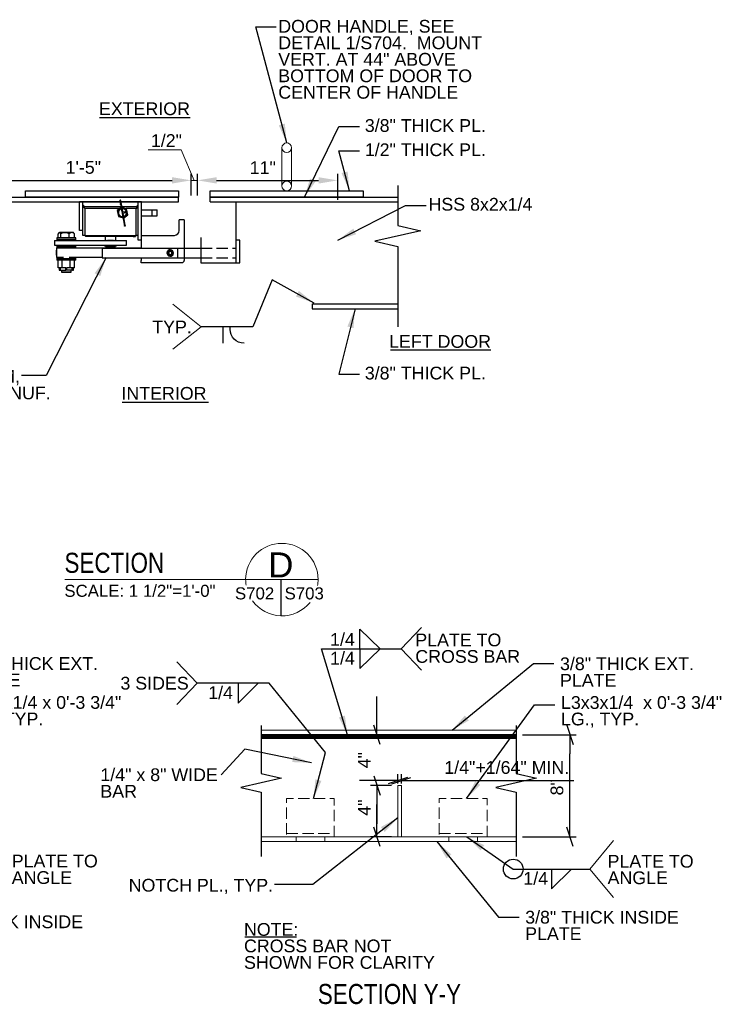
# Model space of a CAD drawing. Header units: inches. Extents: x -169 to 606, y -583 to 99.
# Tile 18 of 18: x 262 to 317, y 21 to 98. Entities that reach past the tile are written whole.
import ezdxf
from ezdxf.enums import TextEntityAlignment as Align

# ---------------------------------------------------------------- set-up
doc = ezdxf.new("R2010")
doc.units = ezdxf.units.IN
doc.header["$LTSCALE"] = 2
doc.header["$MEASUREMENT"] = 0
doc.linetypes.add('DGN Style 3', pattern=[0.621993, 0.444281, -0.177712])
for name, color, linetype, lineweight in [('G-ANN-TTLB', 7, 'Continuous', 0), ('G-ANNO-DIM', 1, 'Continuous', 0), ('G-ANNO-TEXT', 7, 'Continuous', 30), ('S-BRAC-HORZ', 5, 'Continuous', 30), ('S-FSTN-MISC', 12, 'Continuous', 13), ('S-WALL-SHEA', 98, 'Continuous', 30)]:
    doc.layers.add(name, color=color, linetype=linetype, lineweight=lineweight)
doc.styles.add("1 1 2 1'-0", font='arial.ttf', dxfattribs={"height": 1})
doc.styles.get("Standard").update_dxf_attribs({"font": 'txt.shx'})
doc.styles.add('SUBTITLE 4.7625', font='romans.shx', dxfattribs={"width": 0.8, "height": 187.5})
doc.styles.add('TITLE20', font='simplex.shx', dxfattribs={"height": 5000})
doc.dimstyles.new("1 1 2 1'-0", dxfattribs={"dimtxt": 1, "dimasz": 1.5, "dimexe": 0.5, "dimexo": 0.5, "dimgap": 0.5, "dimtad": 1, "dimdec": 4, "dimzin": 15, "dimdsep": 46, "dimlunit": 4, "dimtxsty": "1 1 2 1'-0", "dimblk": '_Oblique_0.3', "dimcen": 0.09, "dimadec": 4, "dimazin": 3, "dimtfac": 1, "dimtdec": 4, "dimtofl": 0, "dimtmove": 0, "dimatfit": 3, "dimfxl": 1, "dimfrac": 2, "dimtolj": 1, "dimtzin": 15, "dimarcsym": 0})

# ---------------------------------------------------------------- blocks, each defined once
blk = doc.blocks.new('_Oblique_0.3')
at = {"color": 0, "linetype": 'ByBlock', "lineweight": -2}
for p, q in [((0, 0), (-1, 0)), ((0.5, 0.167), (-0.5, -0.167))]:
    blk.add_line(p, q, dxfattribs=at)
blk = doc.blocks.new('*D12')
at = {"layer": 'Defpoints', "color": 0, "lineweight": 13, "transparency": 16777216}
for p in [(275.404, 85.791), (258.404, 83.769), (275.404, 84.101)]:
    blk.add_point(p, dxfattribs=at)
at = {"layer": 'G-ANNO-DIM', "color": 0, "lineweight": -2, "transparency": 16777216}
for p, q in [((258.404, 84.269), (258.404, 86.291)), ((259.904, 85.791), (273.904, 85.791)), ((275.404, 84.601), (275.404, 86.291))]:
    blk.add_line(p, q, dxfattribs=at)
at = {"layer": 'G-ANNO-DIM', "color": 0, "lineweight": 13, "transparency": 16777216}
for points in [[(259.904, 86.041), (259.904, 85.541), (258.404, 85.791)], [(273.904, 86.041), (273.904, 85.541), (275.404, 85.791)]]:
    blk.add_solid(points, dxfattribs=at)
at = {"layer": 'G-ANNO-DIM', "color": 0, "transparency": 16777216, "insert": (266.941, 86.802), "char_height": 1, "attachment_point": 5, "style": "1 1 2 1'-0"}
blk.add_mtext('\\A1;1\'-5"', dxfattribs=at)
blk = doc.blocks.new('*D13')
at = {"layer": 'Defpoints', "color": 0, "lineweight": 13, "transparency": 16777216}
for p in [(286.904, 85.791), (275.904, 84.101), (286.904, 83.775)]:
    blk.add_point(p, dxfattribs=at)
at = {"layer": 'G-ANNO-DIM', "color": 0, "lineweight": -2, "transparency": 16777216}
for p, q in [((275.904, 84.601), (275.904, 86.291)), ((277.404, 85.791), (285.404, 85.791)), ((286.904, 84.275), (286.904, 86.291))]:
    blk.add_line(p, q, dxfattribs=at)
at = {"layer": 'G-ANNO-DIM', "color": 0, "lineweight": 13, "transparency": 16777216}
for points in [[(277.404, 86.041), (277.404, 85.541), (275.904, 85.791)], [(285.404, 86.041), (285.404, 85.541), (286.904, 85.791)]]:
    blk.add_solid(points, dxfattribs=at)
at = {"layer": 'G-ANNO-DIM', "color": 0, "transparency": 16777216, "insert": (281.028, 86.793), "char_height": 1, "attachment_point": 5, "style": "1 1 2 1'-0"}
blk.add_mtext('\\A1;11"', dxfattribs=at)
blk = doc.blocks.new('*D16')
at = {"layer": 'Defpoints', "color": 0, "lineweight": 13, "transparency": 16777216}
for p in [(289.985, 38.324), (291.625, 38.324), (291.625, 34.299)]:
    blk.add_point(p, dxfattribs=at)
at = {"layer": 'G-ANNO-DIM', "color": 0, "lineweight": -2, "transparency": 16777216}
for p, q in [((291.125, 38.324), (289.485, 38.324)), ((289.985, 35.799), (289.985, 36.824)), ((291.125, 34.299), (289.485, 34.299))]:
    blk.add_line(p, q, dxfattribs=at)
at = {"layer": 'G-ANNO-DIM', "color": 0, "lineweight": -2, "transparency": 16777216, "xscale": 1.5, "yscale": 1.5, "zscale": 1.5}
for p, rotation in [((289.985, 38.324), 90), ((289.985, 34.299), 270)]:
    blk.add_blockref('_Oblique_0.3', p, dxfattribs=dict(at, rotation=rotation))
at = {"layer": 'G-ANNO-DIM', "color": 0, "transparency": 16777216, "insert": (288.985, 36.59), "char_height": 1, "attachment_point": 5, "rotation": 90, "style": "1 1 2 1'-0"}
blk.add_mtext('\\A1;4"', dxfattribs=at)
blk = doc.blocks.new('*D17')
at = {"layer": 'Defpoints', "color": 0, "lineweight": 13, "transparency": 16777216}
for p in [(300.911, 42.299), (305.127, 42.299), (300.911, 34.299)]:
    blk.add_point(p, dxfattribs=at)
at = {"layer": 'G-ANNO-DIM', "color": 0, "lineweight": -2, "transparency": 16777216}
for p, q in [((301.411, 42.299), (305.627, 42.299)), ((305.127, 35.799), (305.127, 40.799)), ((301.411, 34.299), (305.627, 34.299))]:
    blk.add_line(p, q, dxfattribs=at)
at = {"layer": 'G-ANNO-DIM', "color": 0, "lineweight": -2, "transparency": 16777216, "xscale": 1.5, "yscale": 1.5, "zscale": 1.5}
for p, rotation in [((305.127, 42.299), 90), ((305.127, 34.299), 270)]:
    blk.add_blockref('_Oblique_0.3', p, dxfattribs=dict(at, rotation=rotation))
at = {"layer": 'G-ANNO-DIM', "color": 0, "transparency": 16777216, "insert": (304.117, 37.795), "char_height": 1, "attachment_point": 5, "rotation": 90, "style": "1 1 2 1'-0"}
blk.add_mtext('\\A1;  8"', dxfattribs=at)
blk = doc.blocks.new('*D24')
at = {"layer": 'Defpoints', "color": 0, "lineweight": 13, "transparency": 16777216}
for p in [(291.905, 38.715), (291.625, 37.979), (291.905, 37.979)]:
    blk.add_point(p, dxfattribs=at)
at = {"layer": 'G-ANNO-DIM', "color": 0, "lineweight": -2, "transparency": 16777216}
for p, q in [((290.125, 38.715), (288.625, 38.715)), ((291.625, 38.479), (291.625, 39.215)), ((291.905, 38.479), (291.905, 39.215)), ((293.405, 38.715), (305.437, 38.715))]:
    blk.add_line(p, q, dxfattribs=at)
at = {"layer": 'G-ANNO-DIM', "color": 0, "lineweight": -2, "transparency": 16777216, "xscale": 1.5, "yscale": 1.5, "zscale": 1.5}
blk.add_blockref('_Oblique_0.3', (291.625, 38.715), dxfattribs=at)
at = {"layer": 'G-ANNO-DIM', "color": 0, "lineweight": -2, "transparency": 16777216, "xscale": 1.5, "yscale": 1.5, "zscale": 1.5, "rotation": 180}
blk.add_blockref('_Oblique_0.3', (291.905, 38.715), dxfattribs=at)
at = {"layer": 'G-ANNO-DIM', "color": 0, "transparency": 16777216, "insert": (300.171, 39.732), "char_height": 1, "attachment_point": 5, "style": "1 1 2 1'-0"}
blk.add_mtext('\\A1;1/4"+1/64" MIN.', dxfattribs=at)
blk = doc.blocks.new('*D28')
at = {"layer": 'Defpoints', "color": 0, "lineweight": 13, "transparency": 16777216}
for p in [(289.985, 42.299), (290.906, 42.299), (291.625, 38.324)]:
    blk.add_point(p, dxfattribs=at)
at = {"layer": 'G-ANNO-DIM', "color": 0, "lineweight": -2, "transparency": 16777216}
for p, q in [((289.985, 43.799), (289.985, 45.299)), ((290.406, 42.299), (289.485, 42.299)), ((291.125, 38.324), (289.485, 38.324)), ((289.985, 36.824), (289.985, 35.324))]:
    blk.add_line(p, q, dxfattribs=at)
at = {"layer": 'G-ANNO-DIM', "color": 0, "lineweight": -2, "transparency": 16777216, "xscale": 1.5, "yscale": 1.5, "zscale": 1.5}
for p, rotation in [((289.985, 42.299), 270), ((289.985, 38.324), 90)]:
    blk.add_blockref('_Oblique_0.3', p, dxfattribs=dict(at, rotation=rotation))
at = {"layer": 'G-ANNO-DIM', "color": 0, "transparency": 16777216, "insert": (288.985, 40.312), "char_height": 1, "attachment_point": 5, "rotation": 90, "style": "1 1 2 1'-0"}
blk.add_mtext('\\A1;4"', dxfattribs=at)

msp = doc.modelspace()

# ---------------------------------------------------------------- hatches: boundary and pattern name
at = {"layer": 'G-ANNO-TEXT'}
h = msp.add_hatch(dxfattribs=at)
h.set_pattern_fill('HATCH', color=256, style=0, pattern_type=2)
h.set_pattern_definition([(45, (284.159065, 42.633878), (-0.027838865, 0.027838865), [])])
h.paths.add_polyline_path([(280.90119, 42.04914), (300.91079, 42.04914), (300.91079, 42.29914), (280.90119, 42.29914)])

# ---------------------------------------------------------------- linework, layer by layer
at = {"layer": 'G-ANN-TTLB', "color": 7, "linetype": 'Continuous', "lineweight": 13}
msp.add_line((265.48199, 54.47811), (285.36479, 54.47811), dxfattribs=at)
at = {"layer": 'G-ANN-TTLB', "color": 7, "linetype": 'Continuous', "lineweight": 0}
for radius, start, end in [(2.84162, 0, 180), (2.84213, 180, 188.8691645), (2.84213, 350.56955, 0), (2.84213, 215.7518704, 321.0245309)]:
    msp.add_arc((282.52317, 54.47811), radius, start, end, dxfattribs=at)
at = {"layer": 'G-ANNO-DIM'}
for p, q in [((282.5289, 88.35092), (282.5289, 85.35092)), ((283.2789, 85.35092), (283.2789, 88.35092)), ((275.4039, 85.79143), (275.9039, 85.79143))]:
    msp.add_line(p, q, dxfattribs=at)
at = {"layer": 'G-ANNO-DIM', "flags": 128}
msp.add_lwpolyline([(275.6539, 85.79143), (274.62844, 88.17951), (272.0295, 88.17951)], dxfattribs=at)
at = {"layer": 'G-ANNO-DIM'}
for centre in [(282.9039, 88.35092), (282.9039, 85.35092)]:
    msp.add_circle(centre, 0.375, dxfattribs=at)
at = {"layer": 'G-ANNO-TEXT'}
for p, q in [((268.21179, 90.70976), (275.32402, 90.70976)), ((273.21121, 80.47092), (276.1539, 80.47092)), ((273.21121, 79.72092), (276.1539, 79.72092)), ((277.88004, 74.31129), (277.88004, 73.02072)), ((278.46207, 74.1168), (278.46207, 74.31363)), ((291.05738, 72.51193), (298.9247, 72.51193)), ((269.97819, 68.38672), (276.75494, 68.38672)), ((282.43562, 54.47811), (282.43562, 51.63733)), ((288.64756, 50.59614), (290.22817, 49.04465)), ((288.64756, 49.04745), (288.64756, 50.59614)), ((291.88126, 49.04605), (293.48346, 50.72)), ((288.64756, 47.49596), (290.22817, 49.04745)), ((288.64756, 49.04465), (288.64756, 47.49596)), ((291.88126, 49.04605), (293.48346, 47.3721)), ((275.87058, 46.34278), (274.26838, 48.01673)), ((275.87058, 46.34278), (274.26838, 44.66884)), ((279.08235, 44.79409), (280.66296, 46.34558)), ((279.08235, 46.34278), (279.08235, 44.79409)), ((303.68317, 30.22415), (305.26377, 31.77564)), ((303.68317, 31.77284), (303.68317, 30.22415)), ((279.62682, 26.46675), (283.65881, 26.46675))]:
    msp.add_line(p, q, dxfattribs=at)
at = {"layer": 'G-ANNO-TEXT', "color": 7, "linetype": 'Continuous'}
for p, q in [((269.80927, 84.19431), (269.85932, 83.92264)), ((269.9257, 83.93487), (269.87566, 84.20654)), ((266.63371, 81.85092), (266.63371, 84.10092)), ((266.91496, 84.10092), (266.63371, 84.10092)), ((266.91496, 81.85092), (266.91496, 84.10092)), ((269.82648, 84.10092), (266.91496, 84.10092)), ((266.91496, 83.87592), (266.91496, 84.10092)), ((266.91496, 83.87592), (267.06496, 83.72592)), ((266.91496, 83.72592), (267.06496, 83.72592)), ((267.06496, 83.57592), (266.91496, 83.72592)), ((269.89555, 83.72592), (267.06496, 83.72592)), ((267.06496, 83.57592), (267.06496, 81.47592)), ((269.79591, 83.57592), (267.06496, 83.57592)), ((269.90789, 83.65891), (269.60258, 83.43264)), ((269.60258, 83.43264), (269.69225, 82.94583)), ((269.86119, 83.91248), (269.96872, 83.32869)), ((271.23496, 84.10092), (269.89511, 84.10092)), ((270.0351, 83.34092), (269.92757, 83.9247)), ((271.08496, 83.72592), (269.96419, 83.72592)), ((270.34017, 83.5685), (269.97428, 83.67113)), ((271.08496, 83.57592), (270.31374, 83.57592)), ((270.42984, 83.08169), (270.34017, 83.5685)), ((271.08496, 83.72592), (271.23496, 83.87592)), ((271.08496, 83.57592), (271.23496, 83.72592)), ((271.08496, 83.72592), (271.23496, 83.72592)), ((271.08496, 81.47592), (271.08496, 83.57592)), ((271.23496, 81.10092), (271.23496, 84.10092)), ((271.51621, 84.10092), (271.23496, 84.10092)), ((271.23496, 83.87592), (271.23496, 84.10092)), ((271.51621, 81.10092), (271.51621, 84.10092)), ((271.51621, 83.49117), (272.35246, 83.49117)), ((272.35246, 83.02242), (272.35246, 83.49117)), ((272.35246, 83.49117), (272.72746, 83.49117)), ((272.72746, 83.02242), (272.72746, 83.49117)), ((269.69225, 82.94583), (270.05814, 82.8432)), ((269.99311, 83.19626), (270.17113, 82.22979)), ((270.03269, 83.29452), (270.0101, 83.29036)), ((270.23137, 83.33112), (270.04448, 83.29669)), ((270.05671, 83.23031), (270.2436, 83.26473)), ((270.23752, 82.24202), (270.0595, 83.20849)), ((270.12453, 82.85543), (270.42984, 83.08169)), ((271.51621, 83.02242), (272.35246, 83.02242)), ((272.35246, 83.02242), (272.72746, 83.02242)), ((274.46903, 81.85467), (274.46903, 82.69842)), ((274.84403, 82.69842), (274.46903, 82.69842)), ((274.84403, 82.69842), (274.84403, 79.51092)), ((266.34485, 81.27117), (264.86146, 81.27117)), ((264.86146, 81.27117), (264.86146, 81.16542)), ((266.34485, 81.16542), (264.86146, 81.16542)), ((264.86146, 81.16542), (264.87083, 81.16542)), ((264.86146, 81.16542), (264.86146, 81.07167)), ((264.87083, 81.16542), (266.36146, 81.16542)), ((264.97369, 81.27117), (264.97369, 81.6034)), ((265.08646, 81.72792), (265.01509, 81.65654)), ((265.08646, 81.72792), (266.13646, 81.72792)), ((265.18611, 81.27117), (265.18611, 81.60341)), ((265.82389, 81.27117), (265.82389, 81.6034)), ((266.20784, 81.65654), (266.13646, 81.72792)), ((266.20665, 81.65536), (266.24923, 81.6034)), ((266.24923, 81.27117), (266.24923, 81.6034)), ((266.36146, 81.27117), (266.34485, 81.27117)), ((266.36146, 81.16542), (266.34485, 81.16542)), ((266.36146, 81.16542), (266.36146, 81.27117)), ((266.36146, 81.07167), (266.36146, 81.16542)), ((266.91496, 81.85092), (266.63371, 81.85092)), ((266.91496, 81.47592), (266.91496, 81.85092)), ((267.06496, 81.47592), (266.91496, 81.47592)), ((267.06496, 81.47592), (271.08496, 81.47592)), ((267.10246, 81.47592), (267.10246, 81.38667)), ((267.28996, 81.38667), (267.10246, 81.38667)), ((270.85996, 81.38667), (267.28996, 81.38667)), ((268.65384, 81.38667), (268.65384, 81.09417)), ((268.65384, 81.09417), (268.72321, 81.09417)), ((268.72321, 81.07167), (268.72321, 81.09417)), ((268.8434, 81.09417), (269.30652, 81.09417)), ((268.8434, 81.09417), (268.8434, 81.07167)), ((269.30652, 81.07167), (269.30652, 81.09417)), ((269.42671, 81.09417), (269.42671, 81.07167)), ((269.42671, 81.09417), (269.49609, 81.09417)), ((269.49609, 81.09417), (269.49609, 81.38667)), ((270.85996, 81.38667), (271.04746, 81.38667)), ((271.04746, 81.47592), (271.04746, 81.38667)), ((271.23496, 81.47592), (271.08496, 81.47592)), ((271.51621, 81.10092), (271.23496, 81.10092)), ((271.47121, 81.10092), (271.47121, 80.47092)), ((271.51621, 81.47967), (274.09403, 81.47967)), ((264.67396, 81.07167), (264.67396, 80.69667)), ((264.67396, 81.07167), (265.93921, 81.07167)), ((264.67396, 80.69667), (265.93921, 80.69667)), ((264.83896, 80.49342), (271.47121, 80.49342)), ((264.83896, 80.49342), (264.83896, 79.74342)), ((264.86146, 80.69667), (264.86146, 80.60292)), ((264.86146, 80.60292), (265.45912, 80.60292)), ((264.86146, 80.60292), (265.30252, 80.60292)), ((264.86146, 80.60292), (264.86146, 80.50917)), ((264.86146, 80.50917), (265.30252, 80.50917)), ((265.23646, 80.50917), (265.23646, 80.49342)), ((265.30252, 80.60292), (266.36146, 80.60292)), ((265.30252, 80.50917), (266.36146, 80.50917)), ((265.45912, 80.60292), (266.36146, 80.60292)), ((265.93921, 81.07167), (269.07646, 81.07167)), ((265.93921, 80.69667), (269.07646, 80.69667)), ((265.98646, 80.49342), (265.98646, 80.50917)), ((266.36146, 80.60292), (266.36146, 80.69667)), ((266.36146, 80.50917), (266.36146, 80.60292)), ((268.42621, 80.47092), (273.21121, 80.47092)), ((268.42621, 80.47092), (268.42621, 79.72092)), ((268.60996, 80.69667), (268.60996, 80.65917)), ((268.60996, 80.65917), (268.8039, 80.65917)), ((268.72321, 80.65917), (268.72321, 80.65467)), ((268.72321, 80.57292), (268.72321, 80.65467)), ((268.8434, 80.65467), (268.72321, 80.65467)), ((268.72321, 80.57292), (268.8434, 80.57292)), ((268.72321, 80.52792), (268.72321, 80.57292)), ((268.94176, 80.52792), (268.72321, 80.52792)), ((268.8039, 80.65917), (269.53996, 80.65917)), ((268.8434, 80.65467), (268.8434, 80.57292)), ((268.8434, 80.65467), (268.8788, 80.65467)), ((268.8434, 80.57292), (268.94176, 80.52792)), ((268.8788, 80.65467), (268.8788, 80.65917)), ((269.20816, 80.52792), (268.94176, 80.52792)), ((269.07646, 81.07167), (270.34171, 81.07167)), ((269.07646, 80.69667), (270.34171, 80.69667)), ((269.20816, 80.52792), (269.30652, 80.57292)), ((269.42671, 80.52792), (269.20816, 80.52792)), ((269.27112, 80.65917), (269.27112, 80.65467)), ((269.27112, 80.65467), (269.30652, 80.65467)), ((269.42671, 80.65467), (269.30652, 80.65467)), ((269.30652, 80.57292), (269.30652, 80.65467)), ((269.30652, 80.57292), (269.42671, 80.57292)), ((269.42671, 80.65467), (269.42671, 80.65917)), ((269.42671, 80.65467), (269.42671, 80.57292)), ((269.42671, 80.57292), (269.42671, 80.52792)), ((269.53996, 80.65917), (269.53996, 80.69667)), ((270.34171, 80.69667), (270.34171, 81.07167)), ((274.33403, 80.47092), (274.33403, 79.72092)), ((264.83896, 79.93092), (264.83896, 80.30592)), ((265.38423, 79.74342), (264.83896, 79.74342)), ((264.86146, 79.74342), (264.86146, 79.64967)), ((266.33296, 79.64967), (264.86146, 79.64967)), ((264.86146, 79.64967), (264.86146, 79.54392)), ((264.86146, 79.64967), (266.06703, 79.64967)), ((268.42621, 79.74342), (265.83869, 79.74342)), ((266.06703, 79.64967), (266.36146, 79.64967)), ((266.36146, 79.64967), (266.33296, 79.64967)), ((266.36146, 79.64967), (266.36146, 79.74342)), ((266.36146, 79.54392), (266.36146, 79.64967)), ((268.42621, 79.72092), (273.21121, 79.72092)), ((271.47121, 79.72092), (271.47121, 79.51092)), ((273.76328, 80.23123), (273.64609, 80.16358)), ((273.64609, 80.16358), (273.64609, 80.02826)), ((273.64609, 80.02826), (273.76328, 79.9606)), ((273.88046, 80.16358), (273.76328, 80.23123)), ((273.76328, 79.9606), (273.88046, 80.02826)), ((273.88046, 80.02826), (273.88046, 80.16358)), ((274.01625, 80.05585), (273.97162, 80.06292)), ((274.0194, 80.09592), (273.97421, 80.09592)), ((266.33296, 79.54392), (264.86146, 79.54392)), ((264.96218, 78.92292), (264.96218, 79.54392)), ((265.10466, 78.92292), (264.96218, 78.92292)), ((265.04836, 78.92292), (265.04836, 78.73542)), ((265.10466, 78.73542), (265.10466, 78.92292)), ((265.27204, 78.92292), (265.12955, 78.92292)), ((265.12955, 78.92292), (265.12955, 78.73542)), ((265.27204, 78.92292), (265.27204, 79.54392)), ((265.57078, 78.92292), (265.27204, 78.92292)), ((265.57078, 78.73542), (265.57078, 78.92292)), ((265.92131, 78.92292), (265.62258, 78.92292)), ((265.62258, 78.92292), (265.62258, 78.73542)), ((265.92131, 78.92292), (265.92131, 79.54392)), ((266.0774, 78.92292), (265.92131, 78.92292)), ((266.0774, 78.73542), (266.0774, 78.92292)), ((266.26075, 78.92292), (266.10467, 78.92292)), ((266.10467, 78.92292), (266.10467, 78.73542)), ((266.17456, 78.73542), (266.17456, 78.92292)), ((266.26075, 78.92292), (266.26075, 79.54392)), ((266.36146, 79.54392), (266.33296, 79.54392)), ((271.47121, 79.32342), (271.47121, 79.51092)), ((274.65653, 79.32342), (271.47121, 79.32342)), ((265.04836, 78.73542), (265.10466, 78.73542)), ((265.12955, 78.73542), (265.10466, 78.73542)), ((265.12955, 78.73542), (265.57078, 78.73542)), ((265.23646, 78.73542), (265.23646, 78.60117)), ((265.23646, 78.60117), (265.36588, 78.60117)), ((265.23646, 78.60117), (265.25896, 78.57867)), ((265.38062, 78.57867), (265.25896, 78.57867)), ((265.36588, 78.60117), (265.98646, 78.60117)), ((265.96396, 78.57867), (265.38062, 78.57867)), ((265.62258, 78.73542), (265.57078, 78.73542)), ((266.0774, 78.73542), (265.62258, 78.73542)), ((265.96396, 78.57867), (265.98646, 78.60117)), ((265.98646, 78.60117), (265.98646, 78.73542)), ((266.10467, 78.73542), (266.0774, 78.73542)), ((266.10467, 78.73542), (266.17456, 78.73542))]:
    msp.add_line(p, q, dxfattribs=at)
at = {"layer": 'G-ANNO-TEXT', "linetype": 'DGN Style 3'}
for p, q in [((276.1539, 80.47092), (278.94137, 80.47092)), ((276.1539, 79.72092), (278.94137, 79.72092))]:
    msp.add_line(p, q, dxfattribs=at)
at = {"layer": 'G-ANNO-TEXT', "color": 7, "linetype": 'Continuous', "lineweight": 0}
for p, q in [((276.20147, 74.31129), (273.97201, 76.07004)), ((276.20147, 74.31129), (273.97201, 72.55255)), ((306.68815, 31.77284), (308.56043, 34.00414)), ((306.68815, 31.77284), (308.56043, 29.54154))]:
    msp.add_line(p, q, dxfattribs=at)
at = {"layer": 'G-ANNO-TEXT', "linetype": 'Continuous', "lineweight": 0}
for p, q in [((300.91079, 42.29914), (280.90119, 42.29914)), ((280.90119, 34.29914), (300.91079, 34.29914)), ((283.64041, 33.92414), (283.64041, 34.29914)), ((285.89041, 33.92414), (285.89041, 34.29914)), ((295.6306, 33.92738), (295.6306, 34.30238)), ((297.8806, 33.92738), (297.8806, 34.30238))]:
    msp.add_line(p, q, dxfattribs=at)
at = {"layer": 'G-ANNO-TEXT', "flags": 128}
for points in [[(291.62151, 85.38678), (291.62151, 84.56505), (291.62151, 82.25394), (293.42932, 81.84307), (289.8137, 81.02134), (291.62151, 80.61047), (291.62151, 74.29712)], [(276.1539, 81.30092), (276.1539, 79.32342), (278.94137, 79.32342), (278.94137, 84.10092)], [(278.94137, 79.32342), (279.22694, 79.32342), (279.22694, 81.1006), (278.94137, 81.1006)], [(280.90119, 43.0418), (280.90119, 42.31452), (280.90119, 39.26907), (282.50119, 38.90543), (279.30119, 38.17816), (280.90119, 37.81452), (280.90119, 32.75717)], [(300.91079, 43.0418), (300.91079, 42.31452), (300.91079, 39.26907), (302.51079, 38.90543), (299.31079, 38.17816), (300.91079, 37.81452), (300.91079, 32.75717)]]:
    msp.add_lwpolyline(points, dxfattribs=at)
at = {"layer": 'G-ANNO-TEXT', "color": 7, "linetype": 'Continuous', "flags": 128}
for points in [[(269.87566, 84.20654), (269.87302, 84.21511), (269.86695, 84.22436), (269.86211, 84.2287), (269.85594, 84.23229), (269.84854, 84.23461), (269.84034, 84.23514), (269.83202, 84.23359), (269.82435, 84.23), (269.81799, 84.22478), (269.81332, 84.21857), (269.81037, 84.21201), (269.80893, 84.2056), (269.80927, 84.19431)], [(269.89837, 83.89691), (269.88522, 83.897), (269.87318, 83.90192), (269.86409, 83.91092), (269.85932, 83.92264), (269.8596, 83.93529), (269.86489, 83.94695), (269.87439, 83.95583), (269.88664, 83.9606), (269.89979, 83.96051), (269.91183, 83.95559), (269.92093, 83.94659), (269.9257, 83.93487), (269.92542, 83.92222), (269.92012, 83.91056), (269.91063, 83.90168), (269.89837, 83.89691)], [(269.96894, 83.32751), (269.97148, 83.31946), (269.97749, 83.31053), (269.9823, 83.3063), (269.98847, 83.30278), (269.99586, 83.30051), (270.00405, 83.3), (270.01238, 83.30154), (270.02006, 83.30509), (270.02642, 83.31024), (270.03111, 83.31634), (270.03409, 83.32276), (270.03557, 83.32898), (270.03532, 83.33974)], [(270.0102, 83.28993), (270.00313, 83.28828), (269.99357, 83.28219), (269.98656, 83.27329), (269.9829, 83.26256), (269.98299, 83.25123), (269.98682, 83.24057), (269.99397, 83.23178), (270.00167, 83.22705)], [(270.05939, 83.20904), (270.05677, 83.21752), (270.05071, 83.22673), (270.04588, 83.23106), (270.03969, 83.23467), (270.0323, 83.23699), (270.0241, 83.23753), (270.01578, 83.23597), (270.0081, 83.23238), (270.00175, 83.22716), (269.99708, 83.22095), (269.99268, 83.20801), (269.99301, 83.19681)], [(270.04285, 83.29639), (270.03687, 83.29467), (270.03122, 83.29173), (270.02221, 83.28287), (270.01736, 83.27207), (270.01637, 83.26175), (270.0181, 83.25266), (270.02378, 83.24213), (270.02902, 83.23682), (270.03621, 83.23236), (270.04516, 83.22978), (270.05508, 83.23001)], [(270.20564, 83.29206), (270.20572, 83.30521), (270.21064, 83.31725), (270.21965, 83.32635), (270.23137, 83.33112), (270.24403, 83.33084), (270.25569, 83.32555), (270.26458, 83.31605), (270.26934, 83.30379), (270.26926, 83.29065), (270.26433, 83.27861), (270.25533, 83.26951), (270.2436, 83.26473), (270.23095, 83.26502), (270.21929, 83.27031), (270.2104, 83.2798), (270.20564, 83.29206)], [(270.2494, 83.2658), (270.26129, 83.27052), (270.2705, 83.27941), (270.27545, 83.29023), (270.27638, 83.29556), (270.27649, 83.30055), (270.27595, 83.30508), (270.27476, 83.30965), (270.26903, 83.32017), (270.26373, 83.32547), (270.25643, 83.3299), (270.24731, 83.33246), (270.23717, 83.33219)], [(270.21036, 82.20315), (270.1972, 82.2033), (270.18512, 82.20842), (270.17597, 82.21772), (270.17113, 82.22979), (270.17135, 82.24279), (270.17659, 82.25474), (270.18605, 82.26382), (270.19829, 82.26866), (270.21145, 82.2685), (270.22353, 82.26339), (270.23268, 82.25409), (270.23752, 82.24202), (270.2373, 82.22902), (270.23206, 82.21706), (270.2226, 82.20798), (270.21036, 82.20315)], [(265.18611, 81.60341), (265.14184, 81.6594), (265.11781, 81.67857), (265.09324, 81.68895), (265.05919, 81.68687), (265.02469, 81.66564), (264.97369, 81.6034)], [(265.82389, 81.6034), (265.69096, 81.6594), (265.61883, 81.67857), (265.54504, 81.68895), (265.44282, 81.68687), (265.33924, 81.66564), (265.18611, 81.60341)], [(266.24923, 81.6034), (266.19378, 81.64133), (266.11998, 81.67598), (266.04353, 81.69032), (265.9701, 81.68113), (265.89874, 81.65234), (265.82389, 81.6034)], [(274.84403, 79.51092), (274.84118, 79.47836), (274.83272, 79.44679), (274.81891, 79.41717), (274.80016, 79.3904), (274.77705, 79.36728), (274.75028, 79.34854), (274.72065, 79.33473), (274.68908, 79.32627), (274.65653, 79.32342)]]:
    msp.add_lwpolyline(points, dxfattribs=at)
at = {"layer": 'G-ANNO-TEXT', "linetype": 'Continuous', "lineweight": 0, "flags": 128}
for points in [[(300.91079, 42.67414), (280.90119, 42.67414)], [(291.62541, 34.29914), (291.62541, 38.32414), (291.90541, 38.32414), (291.90541, 34.29914)], [(300.91079, 33.92414), (280.90119, 33.92414)]]:
    msp.add_lwpolyline(points, dxfattribs=at)
at = {"layer": 'G-ANNO-TEXT', "color": 7, "linetype": 'Continuous'}
for radius in [0.21094, 0.18984]:
    msp.add_circle((273.76328, 80.09592), radius, dxfattribs=at)
at = {"layer": 'G-ANNO-TEXT'}
msp.add_circle((300.67819, 31.77284), 0.77216, dxfattribs=at)
at = {"layer": 'G-ANNO-TEXT', "color": 7, "linetype": 'Continuous'}
for centre, radius, start, end in [((270.01621, 83.25717), 0.36, 105.8166186, 275.6791898), ((270.01621, 83.25717), 0.31313, 106.6968105, 274.1227357), ((270.01621, 83.25717), 0.36, 10.4366927, 95.0114695), ((270.01621, 83.25717), 0.31313, 10.4366927, 94.2497093), ((270.01621, 83.25717), 0.31313, 286.7461113, 10.4366927), ((270.01621, 83.25717), 0.36, 285.8950042, 10.4366927), ((274.09403, 81.85467), 0.375, 270, 0), ((273.76328, 80.09592), 0.25612, 0, 351)]:
    msp.add_arc(centre, radius, start, end, dxfattribs=at)
at = {"layer": 'G-ANNO-TEXT', "extrusion": (0, 0, -1)}
msp.add_arc((-279.55582, 74.1168), 1.09375, 270, 0, dxfattribs=at)
at = {"layer": 'G-ANNO-TEXT'}
for points in [[(262.4039, 84.47592), (262.4039, 84.97592), (274.4039, 84.97592), (274.4039, 84.47592)], [(276.9039, 84.47592), (276.9039, 84.97592), (288.9039, 84.97592), (288.9039, 84.47592)], [(280.90119, 42.04914), (300.91079, 42.04914), (300.91079, 42.29914), (280.90119, 42.29914)]]:
    msp.add_3dface(points, dxfattribs=at)
at = {"layer": 'S-BRAC-HORZ'}
for p, q in [((255.14676, 84.10092), (274.4039, 84.10092)), ((276.9039, 84.10092), (291.62151, 84.10092)), ((284.9039, 76.10092), (291.62151, 76.10092))]:
    msp.add_line(p, q, dxfattribs=at)
at = {"layer": 'S-FSTN-MISC', "linetype": 'DGN Style 3', "lineweight": 0}
for p, q in [((282.89041, 34.54914), (286.64041, 34.54914)), ((294.8806, 34.55238), (298.6306, 34.55238))]:
    msp.add_line(p, q, dxfattribs=at)
for points in [[(282.89041, 34.29914), (286.64041, 34.29914), (286.64041, 37.29914), (282.89041, 37.29914)], [(294.8806, 34.30238), (298.6306, 34.30238), (298.6306, 37.30238), (294.8806, 37.30238)]]:
    msp.add_3dface(points, dxfattribs=at)
at = {"layer": 'S-WALL-SHEA'}
for p, q in [((255.14676, 84.47592), (274.4039, 84.47592)), ((274.4039, 84.10092), (274.4039, 84.47592)), ((276.9039, 84.10092), (276.9039, 84.47592)), ((276.9039, 84.47592), (291.62151, 84.47592)), ((284.9039, 76.10092), (284.9039, 75.72592)), ((284.9039, 75.72592), (291.62151, 75.72592))]:
    msp.add_line(p, q, dxfattribs=at)

# ---------------------------------------------------------------- texts
at = {"layer": 'G-ANN-TTLB', "color": 7, "linetype": 'Continuous', "lineweight": 13, "char_height": 1.5748031, "attachment_point": 7, "line_spacing_factor": 0.72, "style": 'SUBTITLE 4.7625'}
for s, insert in [('\\fArial|b0|i0|c00|p39;SECTION', (265.46435, 54.9833)), ('\\fArial|b0|i0|c00|p39;SECTION Y-Y', (285.34214, 21.16325))]:
    msp.add_mtext(s, dxfattribs=dict(at, insert=insert))
at = {"layer": 'G-ANN-TTLB', "color": 7, "linetype": 'Continuous', "lineweight": 0, "line_spacing_factor": 0.72, "style": 'TITLE20'}
for s, insert, char_height, attachment_point in [('\\fArial|b0|i0|c00|p39;D', (282.43562, 55.62844), 1.9685039, 5), ('\\fArial|b0|i0|c00|p39;S702', (280.38321, 52.91009), 0.9448819, 8), ('\\fArial|b0|i0|c00|p39;S703', (284.27628, 52.91009), 0.9448819, 8)]:
    msp.add_mtext(s, dxfattribs=dict(at, insert=insert, char_height=char_height, attachment_point=attachment_point))
at = {"layer": 'G-ANN-TTLB', "color": 7, "linetype": 'Continuous', "lineweight": 0, "insert": (271.38678, 53.11207), "char_height": 0.9448819, "attachment_point": 8, "line_spacing_factor": 0.72}
msp.add_mtext('\\fArial|b0|i0|c00|p39;SCALE: 1 1/2"=1\'-0"', dxfattribs=at)
at = {"layer": 'G-ANNO-TEXT', "color": 7, "linetype": 'Continuous', "lineweight": 0, "style": "1 1 2 1'-0"}
msp.add_text('1/4', height=1, dxfattribs=at).set_placement((286.30982, 49.28137))
for p in [(286.30982, 48.81072), (276.74462, 46.10886), (301.47078, 31.53891)]:
    msp.add_text('1/4', height=1, dxfattribs=at).set_placement(p, align=Align.TOP_LEFT)
at = {"layer": 'G-ANNO-TEXT', "color": 7, "linetype": 'Continuous', "lineweight": 0, "char_height": 1, "attachment_point": 1, "style": "1 1 2 1'-0"}
for s, insert, line_spacing_factor in [('DOOR HANDLE, SEE \\PDETAIL 1/S704.  MOUNT \\PVERT. AT 44" ABOVE \\PBOTTOM OF DOOR TO \\PCENTER OF HANDLE', (282.24051, 98.37682), 0.776524), ('EXTERIOR', (268.16985, 91.90815), 0.6), ('3/8" THICK PL.', (289.03344, 90.59426), 0.6), ('1/2"', (272.24408, 89.41307), 0.6), ('1/2" THICK PL.', (289.03344, 88.69144), 0.6), ('HSS 8x2x1/4', (294.03211, 84.41559), 0.6), ('TYP.', (272.35208, 74.79517), 0.6), ('LEFT DOOR', (290.94107, 73.65632), 0.6), ('3/8" THICK PL.', (289.03344, 71.1764), 0.6), ('ILD SYSTEM,\\PSEE ILD MANUF.\\PDRAWINGS', (253.28484, 70.91328), 0.776524), ('INTERIOR', (269.93625, 69.58511), 0.6), ('PLATE TO\\PCROSS BAR', (292.99531, 50.243), 0.776524), ('3/8" THICK EXT.\\PPLATE', (257.59191, 48.39579), 0.776524), ('3/8" THICK EXT.\\PPLATE', (304.35076, 48.37373), 0.776524), ('3 SIDES', (269.85522, 46.85044), 0.6), ('L3x3x1/4 x 0\'-3 3/4" \\PLG., TYP.', (257.66879, 45.34235), 0.776524), ('L3x3x1/4  x 0\'-3 3/4" \\PLG., TYP.', (304.42764, 45.33506), 0.776524), ('1/4" x 8" WIDE\\PBAR', (268.27965, 39.66904), 0.776524), ('PLATE TO\\PANGLE', (261.3256, 32.9002), 0.776524), ('PLATE TO\\PANGLE', (308.08446, 32.88217), 0.776524), ('NOTCH PL., TYP.', (270.50345, 31.00395), 0.6), ('3/8" THICK INSIDE\\PPLATE', (301.61869, 28.49513), 0.776524), ('3/8" THICK INSIDE\\PPLATE', (254.85983, 28.13549), 0.776524), ('NOTE:\\PCROSS BAR NOT\\PSHOWN FOR CLARITY', (279.55087, 27.53592), 0.776524)]:
    msp.add_mtext(s, dxfattribs=dict(at, insert=insert, line_spacing_factor=line_spacing_factor))

# ---------------------------------------------------------------- dimensions: what is measured, and where the dimension line sits
at = {"layer": 'G-ANNO-DIM'}
for base, p1, p2, picture, middle in [((275.4039, 85.79143), (258.40438, 83.76936), (275.4039, 84.10092), '*D12', (266.94128, 85.79143)), ((286.90438, 85.79143), (275.9039, 84.10092), (286.90438, 83.77465), '*D13', (281.02766, 85.79143))]:
    dim = msp.add_linear_dim(base=base, p1=p1, p2=p2, dimstyle="1 1 2 1'-0", dxfattribs=at)
    dim.commit()
    dim.dimension.update_dxf_attribs({"geometry": picture, "text_midpoint": middle, "dimtype": 160})
for base, p1, p2, picture, middle in [((289.98542, 42.29914), (291.62541, 38.32414), (290.90599, 42.29914), '*D28', (289.98542, 40.31164)), ((289.98542, 38.32414), (291.62541, 34.29914), (291.62541, 38.32414), '*D16', (289.98542, 36.59026))]:
    dim = msp.add_linear_dim(base=base, p1=p1, p2=p2, angle=90, dimstyle="1 1 2 1'-0", dxfattribs=at)
    dim.commit()
    dim.dimension.update_dxf_attribs({"geometry": picture, "text_midpoint": middle, "dimtype": 160})
dim = msp.add_linear_dim(base=(305.12714, 42.29914), p1=(300.91079, 34.29914), p2=(300.91079, 42.29914), angle=90, text='  <>', dimstyle="1 1 2 1'-0", dxfattribs=at)
dim.commit()
dim.dimension.update_dxf_attribs({"geometry": '*D17', "text_midpoint": (305.12714, 37.79476), "dimtype": 160})
dim = msp.add_linear_dim(base=(291.90541, 38.71459), p1=(291.62541, 37.97857), p2=(291.90541, 37.97857), text='1/4"+1/64" MIN.', dimstyle="1 1 2 1'-0", dxfattribs=at)
dim.commit()
dim.dimension.update_dxf_attribs({"geometry": '*D24', "text_midpoint": (300.17144, 38.71459), "dimtype": 160})

# ---------------------------------------------------------------- leaders
at = {"layer": 'G-ANNO-TEXT'}
for points in [[(282.9039, 88.72592), (280.48072, 97.83501), (282.08872, 97.83501)], [(284.29539, 84.47592), (287.00399, 90.00819), (288.612, 90.00819)], [(287.82885, 84.97592), (287.00399, 88.10536), (288.612, 88.10536)], [(286.9039, 81.10092), (292.23319, 83.8158), (293.8412, 83.8158)], [(285.05083, 76.16933), (281.77455, 77.99882), (280.24926, 74.31129), (276.20147, 74.31129)], [(288.26271, 75.72592), (287.00399, 70.59033), (288.612, 70.59033)], [(287.66867, 42.29914), (285.6273, 49.04465), (291.88126, 49.04605)], [(295.87787, 42.67011), (302.26023, 47.8825), (303.86824, 47.8825)], [(285.01541, 37.29914), (285.9464, 40.91353), (281.51534, 46.34278), (275.87058, 46.34278)], [(297.01541, 37.29914), (302.33711, 44.65526), (303.94512, 44.65526)], [(284.85524, 40.10524), (279.61402, 41.17112), (277.74735, 39.17112)], [(294.68027, 33.92414), (299.52816, 28.0039), (301.13616, 28.0039)]]:
    msp.add_leader(points, dimstyle="1 1 2 1'-0", override={"dimgap": 1}, dxfattribs=at)
at = {"layer": 'G-ANNO-TEXT', "color": 7, "linetype": 'Continuous', "lineweight": 0}
for points in [[(268.73253, 79.73137), (264.01568, 70.49673), (262.0949, 70.49673)], [(291.62541, 35.79914), (284.94173, 30.56512), (281.93675, 30.56512)], [(297.02942, 34.29914), (300.67819, 31.77284), (306.68815, 31.77284)]]:
    msp.add_leader(points, dimstyle="1 1 2 1'-0", override={"dimgap": 1}, dxfattribs=at)

doc.saveas('drawing.dxf')
